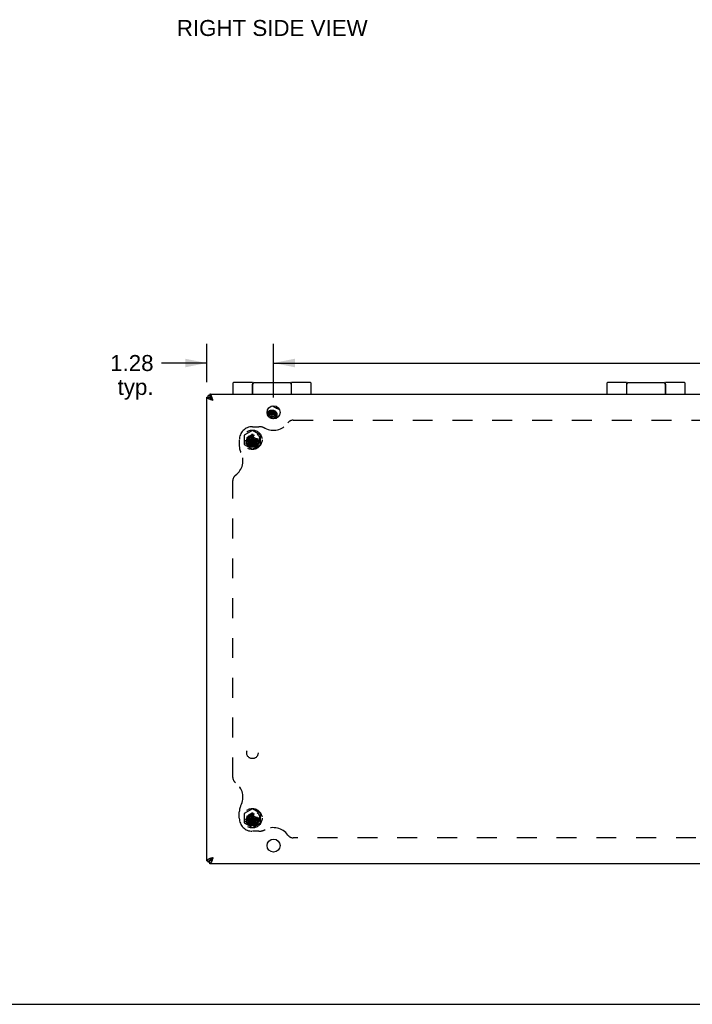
# Model space of a CAD drawing. Header units: inches. Extents: x 0 to 69.4, y 0 to 44.9.
# Tile 11 of 15: x 39.3 to 52.2, y 0 to 18.9. Entities that reach past the tile are written whole.
import ezdxf

# ---------------------------------------------------------------- set-up
doc = ezdxf.new("R2010")
doc.units = ezdxf.units.IN
doc.header["$LTSCALE"] = 3.814439
doc.header["$MEASUREMENT"] = 0
doc.linetypes.add('HIDDEN', pattern=[0.2, 0.1, -0.1])
doc.layers.get('0').update_dxf_attribs({"linetype": 'CONTINUOUS'})
for name, color, linetype in [('02___PRT_ALL_AXES', 7, 'CONTINUOUS'), ('06___PRT_ALL_SURFS', 7, 'CONTINUOUS'), ('DEFAULT_2', 8, 'HIDDEN'), ('DIMENSIONS', 7, 'CONTINUOUS')]:
    doc.layers.add(name, color=color, linetype=linetype)
doc.styles.get("Standard").update_dxf_attribs({"font": 'arial.ttf'})
doc.dimstyles.new('DIMSTYLE_1', dxfattribs={"dimtxt": 0.305971, "dimasz": 0.407961, "dimexe": 0.09, "dimexo": 0.07, "dimgap": 0.0375, "dimtad": 0, "dimtih": 1, "dimtoh": 1, "dimzin": 4, "dimdsep": 46, "dimtxsty": 'Standard', "dimblk": '_FILLED', "dimblk1": '_FILLED', "dimblk2": '_FILLED', "dimcen": 0.09, "dimazin": 1, "dimtfac": 1, "dimtofl": 0, "dimtmove": 0, "dimatfit": 3, "dimldrblk": '_FILLED', "dimfxl": 1, "dimtolj": 1, "dimtzin": 4, "dimarcsym": 0})

# ---------------------------------------------------------------- blocks, each defined once
blk = doc.blocks.new('_FILLED')
at = {"color": 0, "linetype": 'ByBlock'}
blk.add_solid([(0, 0), (-1, 0.2), (-1, -0.2)], dxfattribs=at)
blk = doc.blocks.new('*D14')
at = {"layer": 'DIMENSIONS', "color": 2, "linetype": 'Continuous'}
for p, q in [((42.902, 11.915), (42.902, 12.652)), ((44.183, 11.625), (44.183, 12.652)), ((42.902, 12.285), (42.037, 12.285)), ((44.183, 12.285), (44.998, 12.285))]:
    blk.add_line(p, q, dxfattribs=at)
at = {"layer": 'DIMENSIONS', "color": 2, "linetype": 'Continuous', "xscale": 0.4079614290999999, "yscale": 0.4079614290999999, "zscale": 0.4079614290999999}
blk.add_blockref('_FILLED', (42.902, 12.285), dxfattribs=at)
at = {"layer": 'DIMENSIONS', "color": 2, "linetype": 'Continuous', "xscale": 0.4079614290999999, "yscale": 0.4079614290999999, "zscale": 0.4079614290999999, "rotation": 180}
blk.add_blockref('_FILLED', (44.183, 12.285), dxfattribs=at)
at = {"layer": 'DIMENSIONS', "color": 2, "linetype": 'Continuous', "insert": (41.884, 12.438), "char_height": 0.306, "width": 0.83147, "attachment_point": 3, "line_spacing_factor": 0.9}
blk.add_mtext('1.28\\Ptyp.', dxfattribs=at)
blk = doc.blocks.new('*D15')
at = {"layer": 'DIMENSIONS', "color": 2, "linetype": 'Continuous'}
for p, q in [((44.183, 11.625), (44.183, 12.652)), ((65.621, 11.625), (65.621, 12.652)), ((44.183, 12.285), (54.214, 12.285)), ((65.621, 12.285), (55.589, 12.285))]:
    blk.add_line(p, q, dxfattribs=at)
at = {"layer": 'DIMENSIONS', "color": 2, "linetype": 'Continuous', "xscale": 0.4079614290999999, "yscale": 0.4079614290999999, "zscale": 0.4079614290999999, "rotation": 180}
blk.add_blockref('_FILLED', (44.183, 12.285), dxfattribs=at)
at = {"layer": 'DIMENSIONS', "color": 2, "linetype": 'Continuous', "xscale": 0.4079614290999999, "yscale": 0.4079614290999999, "zscale": 0.4079614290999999}
blk.add_blockref('_FILLED', (65.621, 12.285), dxfattribs=at)
at = {"layer": 'DIMENSIONS', "color": 2, "linetype": 'Continuous', "insert": (54.902, 12.438), "char_height": 0.306, "width": 1.06919, "attachment_point": 2, "line_spacing_factor": 0.9}
blk.add_mtext('21.44', dxfattribs=at)

msp = doc.modelspace()

# ---------------------------------------------------------------- linework, layer by layer
at = {"color": 7, "linetype": 'Continuous'}
for p, q in [((43.402, 11.897), (43.402, 11.69)), ((43.777, 11.91), (43.777, 11.69)), ((44.527, 11.69), (44.527, 11.91)), ((44.902, 11.69), (44.902, 11.897)), ((50.568, 11.897), (50.568, 11.69)), ((50.943, 11.91), (50.943, 11.69)), ((51.693, 11.69), (51.693, 11.91)), ((52.068, 11.69), (52.068, 11.897)), ((43.782, 11.69), (43.782, 11.88)), ((44.522, 11.88), (44.522, 11.69)), ((50.948, 11.69), (50.948, 11.88)), ((51.688, 11.88), (51.688, 11.69)), ((42.902, 11.63), (42.962, 11.63)), ((42.962, 11.66), (42.932, 11.66)), ((42.962, 11.69), (42.962, 11.63)), ((42.983, 11.608), (43.022, 11.57)), ((44.163, 11.463), (44.164, 11.462)), ((44.153, 11.259), (44.152, 11.259)), ((44.202, 11.233), (44.201, 11.235)), ((44.202, 11.232), (44.202, 11.233)), ((44.203, 11.231), (44.202, 11.232)), ((44.203, 11.23), (44.203, 11.231)), ((44.204, 11.229), (44.203, 11.23)), ((44.204, 11.228), (44.204, 11.229)), ((44.204, 11.227), (44.204, 11.228)), ((44.205, 11.226), (44.204, 11.227)), ((44.205, 11.225), (44.205, 11.226)), ((44.205, 11.223), (44.205, 11.225)), ((44.205, 11.222), (44.205, 11.223)), ((44.206, 11.218), (44.206, 11.219)), ((44.206, 11.217), (44.206, 11.218)), ((44.206, 11.217), (44.206, 11.217)), ((42.902, 2.75), (42.962, 2.75)), ((42.962, 2.72), (42.932, 2.72)), ((42.962, 2.69), (42.962, 2.75)), ((43.022, 2.81), (42.983, 2.771)), ((0, 0), (69.353, 0))]:
    msp.add_line(p, q, dxfattribs=at)
at = {"color": 3, "linetype": 'Continuous'}
for p, q in [((42.902, 2.75), (42.902, 11.63)), ((42.932, 11.63), (42.932, 11.66)), ((42.962, 11.69), (66.842, 11.69)), ((42.932, 2.72), (42.932, 2.75)), ((66.842, 2.69), (42.962, 2.69))]:
    msp.add_line(p, q, dxfattribs=at)
at = {"color": 7, "linetype": 'Continuous'}
for points in [[(43.777, 11.84), (43.777, 11.84), (43.777, 11.839), (43.777, 11.838), (43.777, 11.838), (43.777, 11.837), (43.777, 11.837), (43.777, 11.836), (43.777, 11.836), (43.777, 11.835), (43.777, 11.835), (43.777, 11.834), (43.777, 11.834), (43.777, 11.834), (43.777, 11.833), (43.777, 11.833), (43.777, 11.833), (43.777, 11.832), (43.778, 11.832), (43.778, 11.832), (43.778, 11.831), (43.778, 11.831), (43.778, 11.831), (43.778, 11.831), (43.778, 11.831)], [(44.525, 11.831), (44.525, 11.831), (44.525, 11.831), (44.525, 11.831), (44.525, 11.831), (44.525, 11.832), (44.526, 11.832), (44.526, 11.832), (44.526, 11.833), (44.526, 11.833), (44.526, 11.833), (44.526, 11.834), (44.526, 11.834), (44.526, 11.834), (44.526, 11.835), (44.526, 11.835), (44.526, 11.836), (44.526, 11.836), (44.526, 11.837), (44.526, 11.837), (44.526, 11.838), (44.527, 11.838), (44.527, 11.839), (44.527, 11.84), (44.527, 11.84)], [(50.943, 11.84), (50.943, 11.84), (50.943, 11.839), (50.943, 11.838), (50.943, 11.838), (50.943, 11.837), (50.943, 11.837), (50.943, 11.836), (50.943, 11.836), (50.944, 11.835), (50.944, 11.835), (50.944, 11.834), (50.944, 11.834), (50.944, 11.834), (50.944, 11.833), (50.944, 11.833), (50.944, 11.833), (50.944, 11.832), (50.944, 11.832), (50.944, 11.832), (50.944, 11.831), (50.945, 11.831), (50.945, 11.831), (50.945, 11.831), (50.945, 11.831)], [(51.692, 11.831), (51.692, 11.831), (51.692, 11.831), (51.692, 11.831), (51.692, 11.831), (51.692, 11.832), (51.692, 11.832), (51.692, 11.832), (51.692, 11.833), (51.693, 11.833), (51.693, 11.833), (51.693, 11.834), (51.693, 11.834), (51.693, 11.834), (51.693, 11.835), (51.693, 11.835), (51.693, 11.836), (51.693, 11.836), (51.693, 11.837), (51.693, 11.837), (51.693, 11.838), (51.693, 11.838), (51.693, 11.839), (51.693, 11.84), (51.693, 11.84)], [(42.962, 11.63), (42.962, 11.628), (42.962, 11.626), (42.963, 11.624), (42.964, 11.623), (42.965, 11.621), (42.967, 11.619), (42.969, 11.617), (42.971, 11.615), (42.974, 11.614), (42.977, 11.612), (42.98, 11.61), (42.983, 11.608)], [(43.022, 11.57), (43.018, 11.575), (43.015, 11.58), (43.012, 11.585), (43.008, 11.59), (43.005, 11.595), (43.002, 11.6), (42.998, 11.604), (42.995, 11.608), (42.992, 11.612), (42.988, 11.616), (42.985, 11.619), (42.982, 11.622), (42.978, 11.624), (42.975, 11.626), (42.972, 11.628), (42.968, 11.629), (42.965, 11.629), (42.962, 11.63)], [(43.022, 11.57), (43.016, 11.573), (43.011, 11.576), (43.006, 11.58), (43.001, 11.583), (42.996, 11.586), (42.992, 11.59), (42.987, 11.593), (42.983, 11.596), (42.979, 11.6), (42.976, 11.603), (42.972, 11.606), (42.97, 11.61), (42.967, 11.613), (42.965, 11.616), (42.964, 11.62), (42.962, 11.623), (42.962, 11.626), (42.962, 11.63)], [(42.962, 11.63), (42.963, 11.63), (42.965, 11.629), (42.967, 11.628), (42.969, 11.627), (42.971, 11.626), (42.972, 11.624), (42.974, 11.622), (42.976, 11.62), (42.978, 11.617), (42.979, 11.614), (42.981, 11.611), (42.983, 11.608)], [(44.152, 11.378), (44.143, 11.377), (44.134, 11.376), (44.125, 11.375), (44.117, 11.373), (44.108, 11.37), (44.1, 11.367), (44.093, 11.363), (44.086, 11.359), (44.079, 11.355), (44.073, 11.35), (44.068, 11.344), (44.063, 11.338), (44.059, 11.332), (44.058, 11.33)], [(44.152, 11.376), (44.144, 11.375), (44.137, 11.375), (44.13, 11.373), (44.122, 11.372), (44.116, 11.369), (44.109, 11.367), (44.103, 11.364), (44.097, 11.36), (44.091, 11.356), (44.086, 11.352), (44.082, 11.348), (44.078, 11.343), (44.074, 11.338), (44.072, 11.333), (44.069, 11.327), (44.068, 11.322), (44.067, 11.316), (44.067, 11.31)], [(44.098, 11.356), (44.097, 11.355), (44.095, 11.354), (44.094, 11.353), (44.092, 11.352), (44.091, 11.35), (44.09, 11.349), (44.089, 11.348), (44.088, 11.346), (44.086, 11.345), (44.085, 11.344), (44.084, 11.342), (44.083, 11.341), (44.082, 11.339), (44.082, 11.338), (44.081, 11.336), (44.08, 11.335), (44.079, 11.333), (44.078, 11.332), (44.078, 11.33), (44.077, 11.329), (44.077, 11.327), (44.076, 11.325), (44.076, 11.324), (44.075, 11.322), (44.075, 11.321), (44.075, 11.319), (44.074, 11.317), (44.074, 11.316), (44.074, 11.314), (44.074, 11.313), (44.074, 11.311), (44.074, 11.309), (44.074, 11.308), (44.074, 11.306), (44.074, 11.304), (44.074, 11.303), (44.075, 11.301), (44.075, 11.3)], [(44.074, 11.337), (44.074, 11.337), (44.074, 11.335), (44.074, 11.334), (44.074, 11.332), (44.074, 11.33), (44.074, 11.329), (44.074, 11.327), (44.074, 11.325), (44.074, 11.324), (44.075, 11.322), (44.075, 11.321)], [(44.097, 11.334), (44.095, 11.333), (44.094, 11.332), (44.093, 11.33), (44.091, 11.329), (44.09, 11.328), (44.089, 11.327), (44.088, 11.325), (44.087, 11.324), (44.085, 11.322), (44.084, 11.321), (44.083, 11.32), (44.082, 11.318), (44.082, 11.317), (44.081, 11.315), (44.08, 11.314), (44.079, 11.312), (44.078, 11.311), (44.078, 11.309), (44.077, 11.308), (44.077, 11.306), (44.076, 11.304), (44.076, 11.303), (44.075, 11.301), (44.075, 11.3), (44.075, 11.298), (44.074, 11.296), (44.074, 11.295), (44.074, 11.293), (44.074, 11.291), (44.074, 11.29), (44.074, 11.288), (44.074, 11.287), (44.074, 11.285), (44.074, 11.283), (44.074, 11.282), (44.075, 11.28), (44.075, 11.279)], [(44.179, 11.331), (44.177, 11.331), (44.175, 11.331), (44.173, 11.332), (44.171, 11.332), (44.169, 11.332), (44.167, 11.333), (44.165, 11.333), (44.163, 11.333), (44.161, 11.333), (44.159, 11.333), (44.157, 11.333), (44.155, 11.333), (44.153, 11.333), (44.151, 11.333), (44.149, 11.333), (44.147, 11.333), (44.145, 11.333), (44.143, 11.332), (44.141, 11.332), (44.139, 11.332), (44.137, 11.331), (44.135, 11.331), (44.133, 11.331), (44.131, 11.33), (44.129, 11.33), (44.127, 11.329), (44.125, 11.328), (44.124, 11.328), (44.122, 11.327), (44.12, 11.326), (44.118, 11.326), (44.116, 11.325), (44.114, 11.324), (44.113, 11.323), (44.111, 11.322), (44.109, 11.322), (44.108, 11.321), (44.106, 11.32), (44.104, 11.319), (44.103, 11.318), (44.101, 11.316), (44.1, 11.315), (44.098, 11.314), (44.097, 11.313), (44.095, 11.312), (44.094, 11.311), (44.093, 11.309), (44.091, 11.308), (44.09, 11.307), (44.089, 11.305), (44.088, 11.304), (44.087, 11.303), (44.086, 11.301), (44.085, 11.3), (44.084, 11.299), (44.083, 11.297), (44.082, 11.296), (44.081, 11.294), (44.08, 11.293), (44.079, 11.291), (44.079, 11.29), (44.078, 11.288), (44.077, 11.286), (44.077, 11.285), (44.076, 11.283), (44.076, 11.282), (44.075, 11.28), (44.075, 11.278), (44.075, 11.277), (44.075, 11.277)], [(44.228, 11.289), (44.228, 11.29), (44.228, 11.291), (44.229, 11.293), (44.229, 11.294), (44.229, 11.296), (44.229, 11.297), (44.229, 11.298), (44.229, 11.3), (44.229, 11.301), (44.229, 11.303), (44.229, 11.304), (44.229, 11.306), (44.229, 11.307), (44.228, 11.309), (44.228, 11.31), (44.228, 11.311), (44.227, 11.313), (44.227, 11.314), (44.226, 11.316), (44.226, 11.317), (44.225, 11.318), (44.224, 11.32), (44.223, 11.321), (44.223, 11.323), (44.222, 11.324), (44.221, 11.325), (44.22, 11.326), (44.219, 11.328), (44.218, 11.329), (44.217, 11.33), (44.216, 11.331), (44.215, 11.333), (44.214, 11.334), (44.212, 11.335), (44.211, 11.336), (44.21, 11.337), (44.208, 11.338), (44.207, 11.339), (44.206, 11.34), (44.204, 11.341), (44.203, 11.342), (44.201, 11.343), (44.199, 11.344), (44.198, 11.345), (44.196, 11.346), (44.195, 11.346), (44.193, 11.347), (44.191, 11.348), (44.189, 11.348), (44.188, 11.349), (44.186, 11.35), (44.184, 11.35), (44.182, 11.351), (44.18, 11.351), (44.178, 11.352), (44.177, 11.352), (44.175, 11.353), (44.173, 11.353), (44.171, 11.353), (44.169, 11.354), (44.167, 11.354), (44.165, 11.354), (44.163, 11.354), (44.161, 11.354), (44.159, 11.354), (44.157, 11.354), (44.155, 11.354), (44.153, 11.354), (44.151, 11.354), (44.149, 11.354), (44.147, 11.354), (44.145, 11.354), (44.143, 11.354), (44.141, 11.353), (44.139, 11.353), (44.137, 11.353), (44.135, 11.352), (44.133, 11.352), (44.131, 11.351), (44.129, 11.351), (44.127, 11.35), (44.125, 11.35), (44.123, 11.349), (44.122, 11.348), (44.12, 11.348), (44.118, 11.347), (44.116, 11.346), (44.114, 11.345), (44.113, 11.344), (44.111, 11.344), (44.109, 11.343), (44.107, 11.342), (44.106, 11.341), (44.104, 11.34), (44.103, 11.339), (44.101, 11.338), (44.1, 11.336), (44.098, 11.335), (44.097, 11.334)], [(44.151, 11.375), (44.149, 11.375), (44.147, 11.375), (44.145, 11.375), (44.143, 11.375), (44.141, 11.374), (44.139, 11.374), (44.137, 11.374), (44.135, 11.373), (44.133, 11.373), (44.131, 11.372), (44.129, 11.372), (44.127, 11.371), (44.125, 11.371), (44.123, 11.37), (44.121, 11.369), (44.12, 11.369), (44.118, 11.368), (44.116, 11.367), (44.114, 11.366), (44.112, 11.366), (44.111, 11.365), (44.109, 11.364), (44.107, 11.363), (44.106, 11.362), (44.104, 11.361), (44.103, 11.36), (44.101, 11.359), (44.099, 11.358), (44.098, 11.356)], [(44.228, 11.248), (44.23, 11.249), (44.235, 11.255), (44.24, 11.26), (44.244, 11.267), (44.248, 11.273), (44.25, 11.279), (44.252, 11.286), (44.253, 11.293), (44.254, 11.3), (44.253, 11.306), (44.252, 11.313), (44.25, 11.32), (44.247, 11.326), (44.244, 11.333), (44.24, 11.339), (44.235, 11.344), (44.23, 11.35), (44.223, 11.355), (44.217, 11.36), (44.21, 11.364), (44.202, 11.367), (44.194, 11.37), (44.186, 11.373), (44.177, 11.375), (44.169, 11.376), (44.16, 11.377), (44.152, 11.378)], [(44.217, 11.352), (44.211, 11.357), (44.206, 11.36), (44.2, 11.364), (44.194, 11.367), (44.187, 11.37), (44.18, 11.372), (44.173, 11.373), (44.166, 11.375), (44.159, 11.375), (44.152, 11.376)], [(44.164, 11.462), (44.171, 11.457), (44.179, 11.452), (44.187, 11.447), (44.195, 11.443), (44.203, 11.438), (44.211, 11.434), (44.218, 11.43), (44.226, 11.427), (44.233, 11.423), (44.24, 11.42), (44.248, 11.417), (44.255, 11.414), (44.262, 11.411), (44.27, 11.408), (44.278, 11.405), (44.286, 11.402), (44.292, 11.401)], [(44.228, 11.268), (44.228, 11.268), (44.228, 11.27), (44.229, 11.271), (44.229, 11.273), (44.229, 11.274), (44.229, 11.276), (44.229, 11.277), (44.229, 11.279), (44.229, 11.28), (44.229, 11.282), (44.229, 11.283), (44.229, 11.284), (44.229, 11.286), (44.228, 11.287), (44.228, 11.289), (44.228, 11.29), (44.227, 11.292), (44.227, 11.293), (44.226, 11.294), (44.226, 11.296), (44.225, 11.297), (44.224, 11.299), (44.223, 11.3), (44.223, 11.301), (44.222, 11.303), (44.221, 11.304), (44.22, 11.305), (44.219, 11.306), (44.218, 11.308), (44.217, 11.309), (44.216, 11.31), (44.215, 11.311), (44.214, 11.312), (44.212, 11.314), (44.211, 11.315), (44.21, 11.316), (44.208, 11.317), (44.207, 11.318), (44.206, 11.319), (44.204, 11.32), (44.203, 11.321), (44.201, 11.322), (44.2, 11.323), (44.198, 11.323), (44.196, 11.324), (44.195, 11.325), (44.193, 11.326), (44.191, 11.327), (44.19, 11.327), (44.188, 11.328), (44.186, 11.328), (44.184, 11.329), (44.182, 11.33), (44.18, 11.33), (44.179, 11.331)], [(44.228, 11.31), (44.228, 11.311), (44.228, 11.313), (44.229, 11.314), (44.229, 11.315), (44.229, 11.317), (44.229, 11.318), (44.229, 11.32), (44.229, 11.321), (44.229, 11.323), (44.229, 11.324), (44.229, 11.326), (44.229, 11.327), (44.229, 11.328), (44.228, 11.33), (44.228, 11.331), (44.228, 11.333), (44.227, 11.334), (44.227, 11.336), (44.226, 11.337), (44.225, 11.338), (44.225, 11.34), (44.224, 11.341), (44.223, 11.342), (44.223, 11.344), (44.222, 11.345), (44.221, 11.346), (44.22, 11.348), (44.219, 11.349), (44.218, 11.35), (44.217, 11.351), (44.216, 11.353), (44.215, 11.354), (44.214, 11.355)], [(44.237, 11.31), (44.236, 11.316), (44.235, 11.322), (44.234, 11.327), (44.231, 11.333), (44.228, 11.338), (44.225, 11.343), (44.221, 11.348), (44.217, 11.352)], [(44.228, 11.332), (44.228, 11.332), (44.228, 11.334), (44.229, 11.335), (44.229, 11.337), (44.229, 11.337)], [(44.067, 11.31), (44.067, 11.305), (44.068, 11.299), (44.07, 11.293), (44.072, 11.288), (44.074, 11.284)], [(44.177, 11.31), (44.175, 11.31), (44.173, 11.311), (44.171, 11.311), (44.169, 11.311), (44.167, 11.311), (44.165, 11.312), (44.163, 11.312), (44.161, 11.312), (44.159, 11.312), (44.157, 11.312), (44.155, 11.312), (44.153, 11.312), (44.151, 11.312), (44.149, 11.312), (44.147, 11.312), (44.145, 11.311), (44.143, 11.311), (44.141, 11.311), (44.139, 11.311), (44.137, 11.31), (44.135, 11.31), (44.133, 11.309), (44.131, 11.309), (44.129, 11.308), (44.127, 11.308), (44.125, 11.307), (44.123, 11.307), (44.121, 11.306), (44.12, 11.305), (44.118, 11.304), (44.116, 11.304), (44.114, 11.303), (44.112, 11.302), (44.111, 11.301), (44.109, 11.3), (44.107, 11.299), (44.106, 11.298), (44.104, 11.297), (44.103, 11.296), (44.101, 11.295), (44.1, 11.294), (44.098, 11.293), (44.097, 11.292), (44.095, 11.29), (44.094, 11.289), (44.093, 11.288), (44.091, 11.287), (44.09, 11.285), (44.089, 11.284), (44.088, 11.283), (44.086, 11.281), (44.085, 11.28), (44.084, 11.279), (44.083, 11.277), (44.082, 11.276), (44.082, 11.274), (44.081, 11.273), (44.08, 11.271), (44.079, 11.27), (44.079, 11.27)], [(44.174, 11.289), (44.172, 11.289), (44.171, 11.29), (44.169, 11.29), (44.167, 11.29), (44.165, 11.29), (44.163, 11.291), (44.161, 11.291), (44.159, 11.291), (44.157, 11.291), (44.155, 11.291), (44.153, 11.291), (44.151, 11.291), (44.149, 11.29), (44.147, 11.29), (44.145, 11.29), (44.143, 11.29), (44.141, 11.29), (44.139, 11.289), (44.137, 11.289), (44.135, 11.288), (44.133, 11.288), (44.131, 11.288), (44.129, 11.287), (44.127, 11.286), (44.125, 11.286), (44.123, 11.285), (44.121, 11.285), (44.119, 11.284), (44.118, 11.283), (44.116, 11.282), (44.114, 11.282), (44.112, 11.281), (44.111, 11.28), (44.109, 11.279), (44.107, 11.278), (44.106, 11.277), (44.104, 11.276), (44.102, 11.275), (44.101, 11.274), (44.099, 11.273), (44.098, 11.271), (44.096, 11.27), (44.095, 11.269), (44.094, 11.268), (44.092, 11.267), (44.091, 11.265), (44.09, 11.264), (44.089, 11.263), (44.087, 11.261), (44.086, 11.26), (44.086, 11.26)], [(44.112, 11.246), (44.111, 11.245), (44.11, 11.244), (44.109, 11.243), (44.108, 11.242), (44.107, 11.241), (44.106, 11.241)], [(44.111, 11.245), (44.11, 11.244), (44.109, 11.243), (44.108, 11.242), (44.107, 11.241), (44.106, 11.241)], [(44.106, 11.241), (44.107, 11.242), (44.108, 11.243), (44.109, 11.244), (44.11, 11.244), (44.111, 11.245)], [(44.133, 11.258), (44.132, 11.258), (44.13, 11.257), (44.129, 11.257), (44.128, 11.256), (44.126, 11.256), (44.125, 11.255), (44.124, 11.254), (44.122, 11.254), (44.121, 11.253), (44.12, 11.252), (44.119, 11.251), (44.117, 11.25), (44.116, 11.25), (44.115, 11.249), (44.114, 11.248), (44.113, 11.247), (44.112, 11.246), (44.111, 11.245)], [(44.122, 11.252), (44.121, 11.252), (44.12, 11.251), (44.118, 11.25), (44.117, 11.25), (44.116, 11.249), (44.115, 11.248), (44.114, 11.247), (44.113, 11.247), (44.112, 11.246)], [(44.152, 11.259), (44.15, 11.259), (44.148, 11.259), (44.147, 11.259), (44.145, 11.259), (44.144, 11.259), (44.142, 11.259), (44.141, 11.258), (44.139, 11.258), (44.138, 11.258), (44.137, 11.258), (44.135, 11.257), (44.134, 11.257), (44.132, 11.256), (44.131, 11.256), (44.129, 11.255), (44.128, 11.255), (44.127, 11.254), (44.125, 11.254), (44.124, 11.253), (44.123, 11.253), (44.121, 11.252)], [(44.121, 11.252), (44.123, 11.253), (44.124, 11.254), (44.125, 11.254), (44.126, 11.255), (44.127, 11.256), (44.129, 11.256), (44.13, 11.257), (44.131, 11.258), (44.132, 11.258)], [(44.152, 11.259), (44.15, 11.259), (44.149, 11.259), (44.147, 11.259), (44.146, 11.259), (44.144, 11.259), (44.143, 11.259), (44.141, 11.258), (44.14, 11.258), (44.138, 11.258), (44.137, 11.258), (44.135, 11.257), (44.134, 11.257), (44.133, 11.257), (44.131, 11.256), (44.13, 11.256), (44.129, 11.255), (44.127, 11.255), (44.126, 11.254), (44.125, 11.254), (44.123, 11.253), (44.122, 11.252)], [(44.132, 11.258), (44.134, 11.259), (44.135, 11.259), (44.137, 11.26), (44.138, 11.26), (44.139, 11.261), (44.141, 11.261), (44.142, 11.261), (44.144, 11.262), (44.145, 11.262), (44.147, 11.262), (44.149, 11.262), (44.15, 11.263), (44.152, 11.263), (44.153, 11.263), (44.155, 11.263), (44.156, 11.263), (44.158, 11.263), (44.16, 11.263), (44.161, 11.263), (44.163, 11.263), (44.164, 11.263), (44.166, 11.263), (44.168, 11.263), (44.169, 11.263), (44.171, 11.263), (44.173, 11.262), (44.174, 11.262), (44.176, 11.262), (44.177, 11.261), (44.179, 11.261), (44.181, 11.261), (44.182, 11.26), (44.184, 11.26), (44.185, 11.259), (44.187, 11.258), (44.188, 11.258), (44.19, 11.257), (44.191, 11.257), (44.193, 11.256), (44.194, 11.255), (44.196, 11.255), (44.197, 11.254), (44.198, 11.253), (44.2, 11.252), (44.201, 11.251), (44.202, 11.25), (44.203, 11.249), (44.205, 11.248), (44.206, 11.248), (44.207, 11.247), (44.208, 11.245), (44.209, 11.244), (44.21, 11.243)], [(44.133, 11.225), (44.133, 11.225), (44.134, 11.226), (44.134, 11.226), (44.134, 11.227), (44.135, 11.227), (44.135, 11.228), (44.136, 11.228), (44.136, 11.229), (44.137, 11.229), (44.137, 11.23), (44.138, 11.23), (44.138, 11.23), (44.139, 11.231), (44.14, 11.231), (44.14, 11.231), (44.141, 11.232), (44.142, 11.232), (44.142, 11.232), (44.143, 11.232), (44.144, 11.233), (44.144, 11.233), (44.145, 11.233), (44.146, 11.233), (44.146, 11.233), (44.147, 11.233), (44.148, 11.234), (44.149, 11.234), (44.149, 11.234), (44.15, 11.234), (44.151, 11.234), (44.152, 11.234)], [(44.136, 11.224), (44.136, 11.224), (44.136, 11.224), (44.136, 11.225), (44.137, 11.225), (44.137, 11.226), (44.137, 11.226), (44.137, 11.226), (44.138, 11.227), (44.138, 11.227), (44.138, 11.228), (44.138, 11.228), (44.139, 11.228), (44.139, 11.229), (44.139, 11.229), (44.14, 11.229), (44.14, 11.23), (44.141, 11.23), (44.141, 11.23), (44.142, 11.231), (44.142, 11.231), (44.142, 11.231), (44.143, 11.231), (44.143, 11.232), (44.144, 11.232), (44.144, 11.232), (44.145, 11.232), (44.145, 11.232), (44.146, 11.232), (44.147, 11.233), (44.147, 11.233), (44.148, 11.233), (44.148, 11.233), (44.149, 11.233), (44.149, 11.233), (44.15, 11.233), (44.15, 11.233), (44.151, 11.233), (44.152, 11.233)], [(44.186, 11.25), (44.185, 11.25), (44.184, 11.251), (44.182, 11.252), (44.181, 11.252), (44.18, 11.253), (44.179, 11.254), (44.177, 11.254), (44.176, 11.255), (44.175, 11.255), (44.173, 11.256), (44.172, 11.256), (44.171, 11.257), (44.169, 11.257), (44.168, 11.257), (44.166, 11.258), (44.165, 11.258), (44.163, 11.258), (44.162, 11.258), (44.16, 11.259), (44.159, 11.259), (44.158, 11.259), (44.156, 11.259), (44.155, 11.259), (44.153, 11.259), (44.152, 11.259)], [(44.152, 11.234), (44.152, 11.234), (44.153, 11.234), (44.154, 11.234), (44.155, 11.234), (44.155, 11.234), (44.156, 11.233), (44.157, 11.233), (44.157, 11.233), (44.158, 11.233), (44.159, 11.233), (44.16, 11.233), (44.16, 11.232), (44.161, 11.232), (44.162, 11.232), (44.162, 11.232), (44.163, 11.231), (44.164, 11.231), (44.164, 11.231), (44.165, 11.23), (44.165, 11.23), (44.166, 11.23), (44.166, 11.229), (44.167, 11.229), (44.167, 11.228), (44.168, 11.228), (44.168, 11.227), (44.169, 11.227), (44.169, 11.226), (44.17, 11.226), (44.17, 11.225), (44.17, 11.225), (44.171, 11.224), (44.171, 11.224), (44.171, 11.223), (44.171, 11.223), (44.172, 11.222), (44.172, 11.222), (44.172, 11.221), (44.172, 11.221), (44.172, 11.22), (44.172, 11.219), (44.173, 11.219), (44.173, 11.218), (44.173, 11.218), (44.173, 11.217), (44.173, 11.217), (44.172, 11.216), (44.172, 11.215), (44.172, 11.215)], [(44.152, 11.233), (44.152, 11.233), (44.153, 11.233), (44.153, 11.233), (44.154, 11.233), (44.154, 11.233), (44.155, 11.233), (44.156, 11.233), (44.156, 11.233), (44.157, 11.233), (44.157, 11.232), (44.158, 11.232), (44.158, 11.232), (44.159, 11.232), (44.159, 11.232), (44.16, 11.232), (44.16, 11.231), (44.161, 11.231), (44.161, 11.231), (44.162, 11.231), (44.162, 11.23), (44.162, 11.23), (44.163, 11.23), (44.163, 11.229), (44.164, 11.229), (44.164, 11.229), (44.164, 11.228), (44.165, 11.228), (44.165, 11.228), (44.165, 11.227), (44.166, 11.227), (44.166, 11.226), (44.166, 11.226), (44.166, 11.226), (44.167, 11.225), (44.167, 11.225), (44.167, 11.224), (44.167, 11.224), (44.167, 11.224), (44.167, 11.223), (44.167, 11.223), (44.167, 11.222), (44.168, 11.222), (44.168, 11.221), (44.168, 11.221), (44.168, 11.221), (44.168, 11.22), (44.167, 11.22), (44.167, 11.219), (44.167, 11.219), (44.167, 11.218), (44.167, 11.218), (44.167, 11.218), (44.167, 11.217), (44.167, 11.217), (44.166, 11.216), (44.166, 11.216), (44.166, 11.216)], [(44.201, 11.235), (44.2, 11.236), (44.2, 11.237), (44.199, 11.238), (44.198, 11.239), (44.197, 11.24), (44.197, 11.241), (44.196, 11.242), (44.195, 11.243), (44.194, 11.243), (44.193, 11.244), (44.192, 11.245), (44.191, 11.246), (44.19, 11.247), (44.189, 11.248), (44.188, 11.249), (44.186, 11.249), (44.185, 11.25), (44.184, 11.251), (44.183, 11.251), (44.182, 11.252), (44.18, 11.253), (44.179, 11.253), (44.178, 11.254), (44.176, 11.255), (44.175, 11.255), (44.174, 11.256), (44.172, 11.256), (44.171, 11.256), (44.169, 11.257), (44.168, 11.257), (44.167, 11.258), (44.165, 11.258), (44.164, 11.258), (44.162, 11.258), (44.161, 11.259), (44.159, 11.259), (44.158, 11.259), (44.156, 11.259), (44.155, 11.259), (44.153, 11.259)], [(44.227, 11.223), (44.227, 11.223), (44.228, 11.225), (44.228, 11.226), (44.228, 11.228), (44.229, 11.229), (44.229, 11.231), (44.229, 11.232), (44.229, 11.234), (44.229, 11.235), (44.229, 11.236), (44.229, 11.238), (44.229, 11.239), (44.229, 11.241), (44.229, 11.242), (44.229, 11.244), (44.228, 11.245), (44.228, 11.247), (44.228, 11.248), (44.227, 11.249), (44.227, 11.251), (44.226, 11.252), (44.225, 11.254), (44.225, 11.255), (44.224, 11.256), (44.223, 11.258), (44.223, 11.259), (44.222, 11.26), (44.221, 11.262), (44.22, 11.263), (44.219, 11.264), (44.218, 11.265), (44.217, 11.267), (44.216, 11.268), (44.215, 11.269), (44.213, 11.27), (44.212, 11.271), (44.211, 11.272), (44.21, 11.274), (44.208, 11.275), (44.207, 11.276), (44.205, 11.277), (44.204, 11.278), (44.202, 11.279), (44.201, 11.279), (44.199, 11.28), (44.198, 11.281), (44.196, 11.282), (44.194, 11.283), (44.193, 11.284), (44.191, 11.284), (44.189, 11.285), (44.187, 11.286), (44.186, 11.286), (44.184, 11.287), (44.182, 11.287), (44.18, 11.288), (44.178, 11.288), (44.176, 11.289), (44.174, 11.289)], [(44.228, 11.247), (44.228, 11.247), (44.228, 11.249), (44.229, 11.25), (44.229, 11.252), (44.229, 11.253), (44.229, 11.255), (44.229, 11.256), (44.229, 11.257), (44.229, 11.259), (44.229, 11.26), (44.229, 11.262), (44.229, 11.263), (44.229, 11.265), (44.228, 11.266), (44.228, 11.268), (44.228, 11.269), (44.227, 11.27), (44.227, 11.272), (44.226, 11.273), (44.226, 11.275), (44.225, 11.276), (44.224, 11.277), (44.223, 11.279), (44.223, 11.28), (44.222, 11.281), (44.221, 11.283), (44.22, 11.284), (44.219, 11.285), (44.218, 11.287), (44.217, 11.288), (44.216, 11.289), (44.215, 11.29), (44.214, 11.291), (44.212, 11.292), (44.211, 11.294), (44.21, 11.295), (44.208, 11.296), (44.207, 11.297), (44.206, 11.298), (44.204, 11.299), (44.203, 11.3), (44.201, 11.301), (44.199, 11.301), (44.198, 11.302), (44.196, 11.303), (44.195, 11.304), (44.193, 11.305), (44.191, 11.305), (44.189, 11.306), (44.188, 11.307), (44.186, 11.307), (44.184, 11.308), (44.182, 11.308), (44.18, 11.309), (44.178, 11.309), (44.177, 11.31)], [(44.201, 11.234), (44.2, 11.235), (44.2, 11.236), (44.199, 11.237), (44.198, 11.238), (44.198, 11.239), (44.197, 11.24), (44.196, 11.241), (44.195, 11.242), (44.194, 11.243), (44.193, 11.244), (44.192, 11.245), (44.191, 11.246), (44.19, 11.247), (44.189, 11.247), (44.188, 11.248), (44.187, 11.249), (44.186, 11.25)], [(44.206, 11.219), (44.206, 11.22), (44.205, 11.221), (44.205, 11.222)], [(44.206, 11.219), (44.205, 11.22), (44.205, 11.221)], [(44.21, 11.243), (44.211, 11.242), (44.212, 11.241), (44.213, 11.24), (44.214, 11.239), (44.215, 11.238), (44.216, 11.236), (44.217, 11.235), (44.218, 11.234), (44.218, 11.233), (44.219, 11.231), (44.22, 11.23), (44.22, 11.229), (44.221, 11.227), (44.221, 11.226), (44.222, 11.225), (44.222, 11.223), (44.223, 11.222), (44.223, 11.221)], [(44.229, 11.284), (44.232, 11.288), (44.234, 11.294), (44.235, 11.299), (44.236, 11.305), (44.237, 11.31)], [(43.022, 2.81), (43.018, 2.804), (43.015, 2.799), (43.012, 2.794), (43.008, 2.789), (43.005, 2.784), (43.002, 2.78), (42.998, 2.775), (42.995, 2.771), (42.992, 2.767), (42.988, 2.764), (42.985, 2.761), (42.982, 2.758), (42.978, 2.755), (42.975, 2.753), (42.972, 2.752), (42.968, 2.751), (42.965, 2.75), (42.962, 2.75)], [(43.022, 2.81), (43.016, 2.806), (43.011, 2.803), (43.006, 2.8), (43.001, 2.796), (42.996, 2.793), (42.992, 2.79), (42.987, 2.786), (42.983, 2.783), (42.979, 2.78), (42.976, 2.776), (42.972, 2.773), (42.97, 2.77), (42.967, 2.766), (42.965, 2.763), (42.964, 2.76), (42.962, 2.756), (42.962, 2.753), (42.962, 2.75)], [(42.962, 2.75), (42.962, 2.751), (42.962, 2.753), (42.963, 2.755), (42.964, 2.757), (42.965, 2.759), (42.967, 2.76), (42.969, 2.762), (42.971, 2.764), (42.974, 2.766), (42.977, 2.768), (42.98, 2.769), (42.983, 2.771)], [(42.962, 2.75), (42.963, 2.75), (42.965, 2.75), (42.967, 2.751), (42.969, 2.752), (42.971, 2.754), (42.972, 2.755), (42.974, 2.757), (42.976, 2.76), (42.978, 2.762), (42.979, 2.765), (42.981, 2.768), (42.983, 2.771)]]:
    msp.add_lwpolyline(points, dxfattribs=at)
at = {"color": 3, "linetype": 'Continuous'}
for points in [[(43.022, 11.57), (43.014, 11.572), (43.006, 11.575), (42.998, 11.577), (42.991, 11.58), (42.983, 11.582), (42.976, 11.585), (42.968, 11.587), (42.962, 11.59), (42.955, 11.592), (42.949, 11.595), (42.942, 11.597), (42.937, 11.6), (42.931, 11.602), (42.926, 11.605), (42.922, 11.607), (42.918, 11.61), (42.914, 11.612), (42.911, 11.615), (42.908, 11.617), (42.906, 11.62), (42.904, 11.622), (42.903, 11.625), (42.902, 11.627), (42.902, 11.63)], [(43.022, 11.57), (43.019, 11.577), (43.017, 11.585), (43.014, 11.593), (43.012, 11.601), (43.009, 11.608), (43.007, 11.616), (43.004, 11.623), (43.002, 11.63), (42.999, 11.636), (42.997, 11.643), (42.994, 11.649), (42.992, 11.655), (42.989, 11.66), (42.987, 11.665), (42.984, 11.669), (42.982, 11.674), (42.979, 11.677), (42.977, 11.681), (42.974, 11.683), (42.972, 11.686), (42.969, 11.687), (42.967, 11.689), (42.964, 11.689), (42.962, 11.69)], [(43.022, 2.81), (43.014, 2.807), (43.006, 2.805), (42.998, 2.802), (42.991, 2.8), (42.983, 2.797), (42.976, 2.795), (42.968, 2.792), (42.962, 2.79), (42.955, 2.787), (42.949, 2.785), (42.942, 2.782), (42.937, 2.78), (42.931, 2.777), (42.926, 2.775), (42.922, 2.772), (42.918, 2.77), (42.914, 2.767), (42.911, 2.765), (42.908, 2.762), (42.906, 2.76), (42.904, 2.757), (42.903, 2.755), (42.902, 2.752), (42.902, 2.75)], [(43.022, 2.81), (43.019, 2.802), (43.017, 2.794), (43.014, 2.786), (43.012, 2.779), (43.009, 2.771), (43.007, 2.764), (43.004, 2.757), (43.002, 2.75), (42.999, 2.743), (42.997, 2.737), (42.994, 2.731), (42.992, 2.725), (42.989, 2.719), (42.987, 2.714), (42.984, 2.71), (42.982, 2.706), (42.979, 2.702), (42.977, 2.699), (42.974, 2.696), (42.972, 2.694), (42.969, 2.692), (42.967, 2.691), (42.964, 2.69), (42.962, 2.69)]]:
    msp.add_lwpolyline(points, dxfattribs=at)
at = {"color": 7, "linetype": 'Continuous'}
for centre, radius, start, end in [((43.415, 11.897), 0.013, 90, 180), ((43.812, 11.88), 0.03, 90, 180), ((44.492, 11.88), 0.03, 0, 90), ((44.889, 11.897), 0.013, 0, 90), ((50.581, 11.897), 0.013, 90, 180), ((50.978, 11.88), 0.03, 90, 180), ((51.658, 11.88), 0.03, 0, 90), ((52.055, 11.897), 0.013, 0, 90)]:
    msp.add_arc(centre, radius, start, end, dxfattribs=at)
at = {"layer": '02___PRT_ALL_AXES', "color": 7, "linetype": 'Continuous'}
for p, q in [((43.777, 11.91), (43.415, 11.91)), ((43.812, 11.91), (44.492, 11.91)), ((44.889, 11.91), (44.527, 11.91)), ((50.943, 11.91), (50.581, 11.91)), ((50.978, 11.91), (51.658, 11.91)), ((52.055, 11.91), (51.693, 11.91)), ((43.777, 11.831), (43.782, 11.831)), ((44.522, 11.831), (44.527, 11.831)), ((50.943, 11.831), (50.948, 11.831)), ((51.688, 11.831), (51.693, 11.831))]:
    msp.add_line(p, q, dxfattribs=at)
at = {"layer": '02___PRT_ALL_AXES', "color": 3, "linetype": 'Continuous'}
for centre in [(44.183, 11.34), (44.183, 3.04)]:
    msp.add_circle(centre, 0.125, dxfattribs=at)
at = {"layer": '02___PRT_ALL_AXES', "color": 8, "linetype": 'HIDDEN'}
for centre, radius in [((43.777, 10.815), 0.141), ((43.777, 10.815), 0.125), ((43.777, 4.815), 0.109), ((43.777, 3.565), 0.141), ((43.777, 3.565), 0.125)]:
    msp.add_circle(centre, radius, dxfattribs=at)
at = {"layer": '06___PRT_ALL_SURFS', "color": 8, "linetype": 'HIDDEN'}
for p, q in [((43.777, 10.995), (43.621, 10.905)), ((43.933, 10.905), (43.777, 10.995)), ((43.621, 10.905), (43.621, 10.725)), ((43.933, 10.725), (43.933, 10.905)), ((43.621, 10.725), (43.777, 10.635)), ((43.777, 10.635), (43.933, 10.725)), ((43.777, 3.745), (43.621, 3.655)), ((43.621, 3.655), (43.621, 3.475)), ((43.933, 3.655), (43.777, 3.745)), ((43.933, 3.475), (43.933, 3.655)), ((43.621, 3.475), (43.777, 3.385)), ((43.777, 3.385), (43.933, 3.475))]:
    msp.add_line(p, q, dxfattribs=at)
for centre in [(43.777, 10.815), (43.777, 3.565)]:
    msp.add_circle(centre, 0.14, dxfattribs=at)
at = {"layer": 'DEFAULT_2', "color": 8, "linetype": 'HIDDEN'}
for p, q in [((44.559, 11.19), (65.244, 11.19)), ((43.777, 11.065), (43.902, 11.065)), ((43.527, 10.815), (43.527, 10.69)), ((43.677, 10.83), (43.876, 10.799)), ((43.678, 10.83), (43.677, 10.83)), ((43.677, 10.799), (43.876, 10.83)), ((43.677, 10.799), (43.678, 10.799)), ((43.708, 10.83), (43.678, 10.83)), ((43.678, 10.799), (43.708, 10.799)), ((43.742, 10.85), (43.708, 10.83)), ((43.708, 10.83), (43.845, 10.799)), ((43.708, 10.799), (43.845, 10.83)), ((43.708, 10.799), (43.742, 10.78)), ((43.761, 10.883), (43.742, 10.85)), ((43.742, 10.78), (43.811, 10.85)), ((43.742, 10.85), (43.811, 10.78)), ((43.742, 10.78), (43.761, 10.746)), ((43.761, 10.914), (43.761, 10.913)), ((43.761, 10.715), (43.792, 10.914)), ((43.792, 10.715), (43.761, 10.914)), ((43.761, 10.913), (43.761, 10.883)), ((43.761, 10.746), (43.792, 10.883)), ((43.792, 10.746), (43.761, 10.883)), ((43.777, 10.815), (43.777, 10.889)), ((43.777, 10.815), (43.871, 10.815)), ((43.792, 10.913), (43.792, 10.914)), ((43.792, 10.883), (43.792, 10.913)), ((43.811, 10.85), (43.792, 10.883)), ((43.792, 10.746), (43.811, 10.78)), ((43.845, 10.83), (43.811, 10.85)), ((43.811, 10.78), (43.845, 10.799)), ((43.875, 10.83), (43.845, 10.83)), ((43.845, 10.799), (43.875, 10.799)), ((43.876, 10.83), (43.875, 10.83)), ((43.875, 10.799), (43.876, 10.799)), ((43.761, 10.746), (43.761, 10.716)), ((43.761, 10.716), (43.761, 10.715)), ((43.792, 10.716), (43.792, 10.746)), ((43.792, 10.715), (43.792, 10.716)), ((43.402, 4.347), (43.402, 10.032)), ((43.527, 3.565), (43.527, 3.69)), ((43.742, 3.6), (43.708, 3.58)), ((43.761, 3.633), (43.742, 3.6)), ((43.742, 3.6), (43.811, 3.53)), ((43.742, 3.53), (43.811, 3.6)), ((43.792, 3.465), (43.761, 3.664)), ((43.761, 3.664), (43.761, 3.663)), ((43.761, 3.465), (43.792, 3.664)), ((43.761, 3.663), (43.761, 3.633)), ((43.792, 3.496), (43.761, 3.633)), ((43.761, 3.496), (43.792, 3.633)), ((43.777, 3.565), (43.777, 3.639)), ((43.792, 3.663), (43.792, 3.664)), ((43.792, 3.633), (43.792, 3.663)), ((43.811, 3.6), (43.792, 3.633)), ((43.845, 3.58), (43.811, 3.6)), ((43.677, 3.58), (43.876, 3.549)), ((43.678, 3.58), (43.677, 3.58)), ((43.677, 3.549), (43.876, 3.58)), ((43.677, 3.549), (43.678, 3.549)), ((43.708, 3.58), (43.678, 3.58)), ((43.678, 3.549), (43.708, 3.549)), ((43.708, 3.58), (43.845, 3.549)), ((43.708, 3.549), (43.845, 3.58)), ((43.708, 3.549), (43.742, 3.53)), ((43.742, 3.53), (43.761, 3.496)), ((43.761, 3.496), (43.761, 3.466)), ((43.761, 3.466), (43.761, 3.465)), ((43.777, 3.565), (43.871, 3.565)), ((43.792, 3.496), (43.811, 3.53)), ((43.792, 3.466), (43.792, 3.496)), ((43.792, 3.465), (43.792, 3.466)), ((43.811, 3.53), (43.845, 3.549)), ((43.875, 3.58), (43.845, 3.58)), ((43.845, 3.549), (43.875, 3.549)), ((43.876, 3.58), (43.875, 3.58)), ((43.875, 3.549), (43.876, 3.549)), ((43.902, 3.315), (43.777, 3.315)), ((65.244, 3.19), (44.559, 3.19))]:
    msp.add_line(p, q, dxfattribs=at)
for points in [[(43.677, 10.83), (43.677, 10.825), (43.677, 10.82), (43.677, 10.815), (43.677, 10.81), (43.677, 10.804), (43.677, 10.799)], [(43.777, 10.914), (43.774, 10.914), (43.771, 10.914), (43.769, 10.914), (43.766, 10.914), (43.764, 10.914), (43.761, 10.914)], [(43.792, 10.914), (43.789, 10.914), (43.787, 10.914), (43.784, 10.914), (43.782, 10.914), (43.779, 10.914), (43.777, 10.914)], [(43.78, 10.9), (43.779, 10.897), (43.778, 10.894), (43.777, 10.891), (43.777, 10.889)], [(43.78, 10.9), (43.784, 10.901), (43.788, 10.901), (43.793, 10.902), (43.798, 10.902), (43.803, 10.902), (43.808, 10.901), (43.813, 10.9), (43.819, 10.899)], [(43.876, 10.799), (43.876, 10.804), (43.876, 10.81), (43.876, 10.815), (43.876, 10.82), (43.876, 10.825), (43.876, 10.83)], [(43.761, 10.715), (43.764, 10.715), (43.766, 10.715), (43.769, 10.715), (43.771, 10.715), (43.774, 10.715), (43.777, 10.715)], [(43.777, 10.715), (43.779, 10.715), (43.782, 10.715), (43.784, 10.715), (43.787, 10.715), (43.789, 10.715), (43.792, 10.715)], [(43.777, 3.664), (43.774, 3.664), (43.771, 3.664), (43.769, 3.664), (43.766, 3.664), (43.764, 3.664), (43.761, 3.664)], [(43.792, 3.664), (43.789, 3.664), (43.787, 3.664), (43.784, 3.664), (43.782, 3.664), (43.779, 3.664), (43.777, 3.664)], [(43.78, 3.65), (43.779, 3.647), (43.778, 3.644), (43.777, 3.641), (43.777, 3.639)], [(43.78, 3.65), (43.784, 3.651), (43.788, 3.651), (43.793, 3.652), (43.798, 3.652), (43.803, 3.652), (43.808, 3.651), (43.813, 3.65), (43.819, 3.649)], [(43.677, 3.58), (43.677, 3.575), (43.677, 3.57), (43.677, 3.565), (43.677, 3.56), (43.677, 3.554), (43.677, 3.549)], [(43.761, 3.465), (43.764, 3.465), (43.766, 3.465), (43.769, 3.465), (43.771, 3.465), (43.774, 3.465), (43.777, 3.465)], [(43.777, 3.465), (43.779, 3.465), (43.782, 3.465), (43.784, 3.465), (43.787, 3.465), (43.789, 3.465), (43.792, 3.465)], [(43.876, 3.549), (43.876, 3.554), (43.876, 3.56), (43.876, 3.565), (43.876, 3.57), (43.876, 3.575), (43.876, 3.58)]]:
    msp.add_lwpolyline(points, dxfattribs=at)
for centre, radius in [((43.777, 10.815), 0.186), ((43.777, 10.815), 0.105), ((43.777, 10.815), 0.095), ((43.777, 10.815), 0.094), ((43.777, 3.565), 0.186), ((43.777, 3.565), 0.105), ((43.777, 3.565), 0.095), ((43.777, 3.565), 0.094)]:
    msp.add_circle(centre, radius, dxfattribs=at)
for centre, radius, start, end in [((44.179, 11.34), 0.344, 242.1089, 324.1013), ((44.559, 11.065), 0.125, 90, 144.1013), ((43.777, 10.815), 0.25, 90, 180), ((43.902, 10.815), 0.25, 62.1089, 90), ((43.777, 10.815), 0.085, 87.8382, 360), ((43.777, 10.815), 0.074, 90, 360), ((43.252, 10.412), 0.344, 305.8987, 27.8911), ((43.777, 10.69), 0.25, 180, 207.8911), ((43.527, 10.032), 0.125, 125.8987, 180), ((43.527, 4.347), 0.125, 180, 234.1013), ((43.252, 3.968), 0.344, 332.1089, 54.1013), ((43.777, 3.69), 0.25, 152.1089, 180), ((43.777, 3.565), 0.085, 87.8382, 360), ((43.777, 3.565), 0.074, 90, 360), ((43.777, 3.565), 0.25, 180, 270), ((43.902, 3.565), 0.25, 270, 297.8911), ((44.179, 3.04), 0.344, 35.8987, 117.8911), ((44.559, 3.315), 0.125, 215.8987, 270)]:
    msp.add_arc(centre, radius, start, end, dxfattribs=at)

# ---------------------------------------------------------------- texts
at = {"layer": 'DIMENSIONS', "color": 2, "linetype": 'Continuous', "insert": (44.157, 18.856), "char_height": 0.30597, "width": 3.6489, "attachment_point": 2, "line_spacing_factor": 0.9}
msp.add_mtext('RIGHT SIDE VIEW', dxfattribs=at)

# ---------------------------------------------------------------- dimensions: what is measured, and where the dimension line sits
at = {"layer": 'DIMENSIONS', "color": 2, "linetype": 'Continuous'}
dim = msp.add_linear_dim(base=(44.183, 12.285), p1=(42.902, 11.845), p2=(44.183, 11.555), text='<>\\Ptyp.', dimstyle='DIMSTYLE_1', dxfattribs=at)
dim.commit()
dim.dimension.update_dxf_attribs({"geometry": '*D14', "text_midpoint": (41.469, 12.055), "dimtype": 160})
dim = msp.add_linear_dim(base=(44.183, 12.285), p1=(65.621, 11.555), p2=(44.183, 11.555), angle=180, dimstyle='DIMSTYLE_1', dxfattribs=at)
dim.commit()
dim.dimension.update_dxf_attribs({"geometry": '*D15', "text_midpoint": (54.898, 12.285), "dimtype": 160})

doc.saveas('drawing.dxf')
